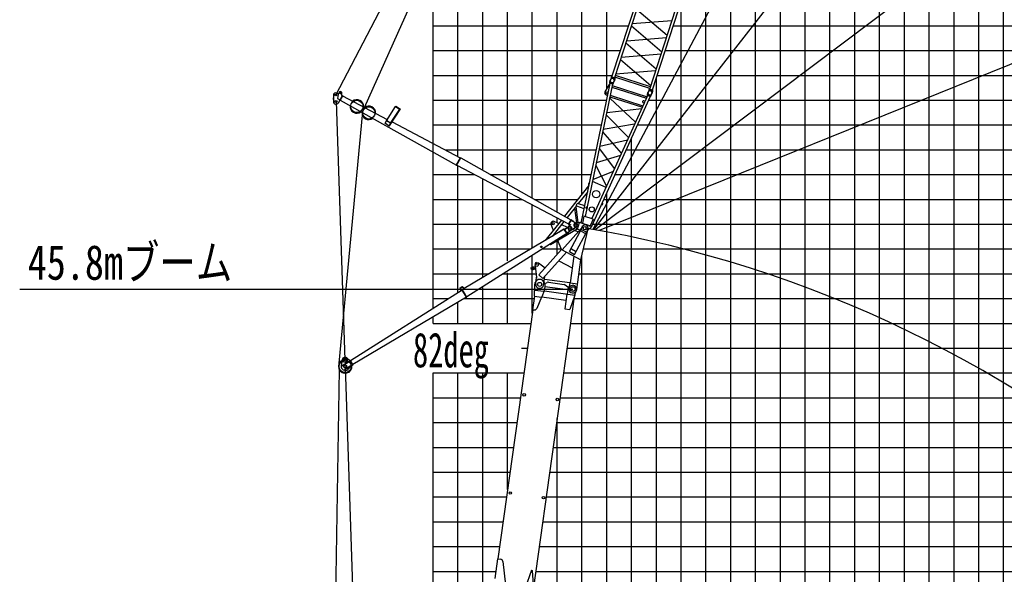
# Model space of a CAD drawing. Extents: x -439399 to 62702, y -349596 to 51651.
# Tile 59 of 63: x -82361 to -42669, y -69346 to -46980. Entities that reach past the tile are written whole.
import ezdxf

# ---------------------------------------------------------------- set-up
doc = ezdxf.new("R2010")
doc.units = 0
doc.layers.get('0').update_dxf_attribs({"linetype": 'CONTINUOUS'})

msp = doc.modelspace()

# ---------------------------------------------------------------- linework, layer by layer
at = {"color": 14, "linetype": 'Continuous'}
for p, q in [((-65695.598487, -58609.021584), (-65695.598487, 32773.696327)), ((-45695.598487, -107226.303673), (-45695.598487, -15469.938132)), ((-55695.598487, -107226.303673), (-55695.598487, -46246.888091)), ((-65695.598487, -47226.303673), (-57816.349183, -47226.303673)), ((-56013.829513, -47226.303673), (49304.401513, -47226.303673)), ((-65695.598487, -57226.303673), (-63441.141525, -57226.303673)), ((-62869.183403, -57226.303673), (-61542.49327, -57226.303673)), ((-59814.938337, -57226.303673), (49304.401513, -57226.303673)), ((-65695.598487, -59226.303673), (-65695.598487, -58966.228236)), ((-65695.598487, -88219.619433), (-65695.598487, -61226.303673)), ((-65695.598487, -67226.303673), (-62878.493495, -67226.303673)), ((-61280.94754, -67226.303673), (49304.401513, -67226.303673))]:
    msp.add_line(p, q, dxfattribs=at)
at = {"color": 252, "linetype": 'Continuous'}
for p, q in [((-64695.598487, -52495.213461), (-64695.598487, 32773.696327)), ((-63695.598487, -53055.497921), (-63695.598487, 32773.696327)), ((-62695.598487, -53615.78238), (-62695.598487, 32773.696327)), ((-61695.598487, -54176.06684), (-61695.598487, 32773.696327)), ((-60695.598487, -53226.303673), (-60695.598487, 32773.696327)), ((-59695.598487, -54024.263116), (-59695.598487, 32773.696327)), ((-58695.598487, -49754.861159), (-58695.598487, 32773.696327)), ((-42695.598487, -107226.303673), (-42695.598487, -5932.515868)), ((-43695.598487, -107226.303673), (-43695.598487, -9268.129156)), ((-44695.598487, -107226.303673), (-44695.598487, -12392.245517)), ((-46695.598487, -107226.303673), (-46695.598487, -18554.462742)), ((-47695.598487, -107226.303673), (-47695.598487, -21625.431997)), ((-48695.598487, -107226.303673), (-48695.598487, -24703.124611)), ((-49695.598487, -107226.303673), (-49695.598487, -27780.86063)), ((-50695.598487, -107226.303673), (-50695.598487, -30858.553245)), ((-51695.598487, -107226.303673), (-51695.598487, -33936.245859)), ((-52695.598487, -107226.303673), (-52695.598487, -37013.840627)), ((-53695.598487, -107226.303673), (-53695.598487, -40091.533241)), ((-54695.598487, -107226.303673), (-54695.598487, -43169.225856)), ((-65695.598487, -48226.303673), (-58141.268484, -48226.303673)), ((-56338.748814, -48226.303673), (49304.401513, -48226.303673)), ((-65695.598487, -49226.303673), (-58466.187784, -49226.303673)), ((-56695.598487, -107226.303673), (-56695.598487, -49324.575378)), ((-56663.668114, -49226.303673), (49304.401513, -49226.303673)), ((-65695.598487, -50226.303673), (-58710.908627, -50226.303673)), ((-57007.410191, -50226.303673), (49304.401513, -50226.303673)), ((-65695.598487, -51226.303673), (-58917.527889, -51226.303673)), ((-57459.471593, -51226.303673), (49304.401513, -51226.303673)), ((-57695.598487, -107226.303673), (-57695.598487, -51748.63735)), ((-65214.143854, -52226.303673), (-59124.147151, -52226.303673)), ((-57911.532996, -52226.303673), (49304.401513, -52226.303673)), ((-64695.598487, -57976.051055), (-64695.598487, -52876.331228)), ((-65695.598487, -53226.303673), (-64028.630481, -53226.303673)), ((-63695.598487, -57343.080527), (-63695.598487, -53401.052717)), ((-63390.74307, -53226.303673), (-59330.766414, -53226.303673)), ((-60695.598487, -54736.3513), (-60695.598487, -53226.303673)), ((-58363.594398, -53226.303673), (49304.401513, -53226.303673)), ((-62695.598487, -56710.109998), (-62695.598487, -53925.774205)), ((-58695.598487, -107226.303673), (-58695.598487, -53960.726227)), ((-65695.598487, -54226.303673), (-62122.857567, -54226.303673)), ((-61605.935403, -54226.303673), (-59856.486226, -54226.303673)), ((-58815.6558, -54226.303673), (49304.401513, -54226.303673)), ((-61695.598487, -56192.981427), (-61695.598487, -54450.495694)), ((-60695.598487, -55170.951364), (-60695.598487, -54975.217182)), ((-65695.598487, -55226.303673), (-60946.473653, -55226.303673)), ((-59267.717203, -55226.303673), (49304.401513, -55226.303673)), ((-60695.598487, -56447.230795), (-60695.598487, -55881.105423)), ((-65695.598487, -56226.303673), (-61751.888203, -56226.303673)), ((-61295.094539, -56226.303673), (-60523.599858, -56226.303673)), ((-59632.008913, -56226.303673), (49304.401513, -56226.303673)), ((-61695.598487, -56942.953926), (-61695.598487, -56480.739085)), ((-59695.598487, -107226.303673), (-59695.598487, -56494.478599)), ((-61695.598487, -58809.567858), (-61695.598487, -57067.015817)), ((-62695.598487, -59226.303673), (-62695.598487, -57183.591744)), ((-63695.598487, -59226.303673), (-63695.598487, -57777.803908)), ((-65695.598487, -58226.303673), (-65090.960683, -58226.303673)), ((-64450.379006, -58226.303673), (-61622.711053, -58226.303673)), ((-60016.080101, -58226.303673), (49304.401513, -58226.303673)), ((-64695.598487, -59226.303673), (-64695.598487, -58372.016072)), ((-65695.598487, -59226.303673), (-61754.166883, -59226.303673)), ((-60156.620927, -59226.303673), (49304.401513, -59226.303673)), ((-62129.527621, -60226.303673), (-61894.70771, -60226.303673)), ((-60297.161754, -60226.303673), (49304.401513, -60226.303673)), ((-65695.598487, -61226.303673), (-62035.248536, -61226.303673)), ((-64695.598487, -80290.150549), (-64695.598487, -61226.303673)), ((-63695.598487, -73996.063561), (-63695.598487, -61226.303673)), ((-62695.598487, -65924.937995), (-62695.598487, -61226.303673)), ((-60437.70258, -61226.303673), (49304.401513, -61226.303673)), ((-65695.598487, -62226.303673), (-62175.789363, -62226.303673)), ((-60578.243407, -62226.303673), (49304.401513, -62226.303673)), ((-60695.598487, -105039.455559), (-60695.598487, -63061.328507)), ((-65695.598487, -63226.303673), (-62316.330189, -63226.303673)), ((-60718.784234, -63226.303673), (49304.401513, -63226.303673)), ((-65695.598487, -64226.303673), (-62456.871016, -64226.303673)), ((-60859.32506, -64226.303673), (49304.401513, -64226.303673)), ((-65695.598487, -65226.303673), (-62597.411842, -65226.303673)), ((-60999.865887, -65226.303673), (49304.401513, -65226.303673)), ((-65695.598487, -66226.303673), (-62737.952669, -66226.303673)), ((-61140.406713, -66226.303673), (49304.401513, -66226.303673)), ((-65695.598487, -68226.303673), (-63028.119318, -68226.303673)), ((-61421.488366, -68226.303673), (49304.401513, -68226.303673)), ((-65695.598487, -69226.303673), (-63168.660145, -69226.303673)), ((-61562.029193, -69226.303673), (49304.401513, -69226.303673))]:
    msp.add_line(p, q, dxfattribs=at)
at = {"color": 151, "linetype": 'Continuous'}
for p, q in [((-68462.510649, -50519.00039), (-32453.069706, 30034.465814)), ((-17049.239445, 23937.961668), (-59259.033523, -55447.115151)), ((-3920.646063, 15349.811009), (-59230.930781, -55444.125091)), ((12491.139553, -1462.659263), (-59161.054527, -55456.460311)), ((-69616.227359, -50018.387168), (-47441.129871, -7549.42048)), ((23992.319634, -21949.941184), (-59002.029027, -55481.834639)), ((-69514.453687, -49969.001993), (-69575.613504, -49938.07397)), ((-69526.342002, -49990.920133), (-69549.881865, -50160.171079)), ((-69526.341996, -49990.920822), (-69484.207159, -49913.234373)), ((-69392.257651, -49995.399896), (-69378.723249, -49970.445731)), ((-69727.119911, -50133.080695), (-69730.047076, -50203.019452)), ((-69730.047076, -50203.019452), (-69714.061074, -50203.688518)), ((-69727.119911, -50133.080695), (-69711.133909, -50133.749761)), ((-69706.148254, -50014.627511), (-69716.988239, -50273.627274)), ((-69607.082384, -50278.228766), (-69247.026487, -60702.356454)), ((-69549.881772, -50160.171567), (-69447.913992, -50215.475881)), ((-69510.756264, -50331.341834), (-69352.561451, -50039.668854)), ((-69454.588549, -50227.782149), (-69440.524027, -50235.41033)), ((-69440.524027, -50235.41033), (-69338.49693, -50047.297035)), ((-69435.755907, -50226.62052), (-64757.517284, -52843.590621)), ((-69357.328774, -50048.458643), (-69380.183621, -50036.062849)), ((-69352.561451, -50039.668854), (-69338.49693, -50047.297035)), ((-69343.263581, -50056.087035), (-67542.18855, -51002.710834)), ((-67579.469776, -51060.30258), (-67205.921016, -50483.228436)), ((-67453.83479, -51265.515652), (-67023.055608, -50600.029499)), ((-67406.637394, -51159.67259), (-67038.135274, -50590.394714)), ((-67210.977747, -50479.998762), (-67202.283435, -50466.567417)), ((-67210.894467, -50480.053767), (-67017.915303, -50603.313107)), ((-67202.281996, -50466.569779), (-67009.302833, -50589.829119)), ((-67017.998877, -50603.259173), (-67009.304565, -50589.827828)), ((-69476.94072, -60831.081191), (-68546.09135, -50824.050341)), ((-67623.569944, -51157.41695), (-67577.869849, -51058.372241)), ((-67621.387969, -51163.42886), (-67576.10213, -51065.281958)), ((-67468.357855, -51268.62164), (-67619.73825, -51170.630837)), ((-67417.360444, -51159.877002), (-67567.389814, -51062.760738)), ((-67414.281179, -51154.724653), (-67564.94999, -51057.194469)), ((-67460.459243, -51265.571951), (-67415.174938, -51167.428374)), ((-67456.89488, -51268.587847), (-67410.453727, -51167.937061)), ((-67415.708918, -51166.900729), (-67412.992567, -51162.704394)), ((-67349.332677, -51104.073606), (-64598.279526, -52549.994702)), ((-64762.2058, -52852.430017), (-64593.427898, -52541.244381)), ((-64748.141279, -52860.058198), (-64579.363377, -52548.872562)), ((-64593.427898, -52541.244381), (-64579.363377, -52548.872562)), ((-64584.048621, -52557.713118), (-60138.755009, -55048.342048)), ((-64762.2058, -52852.430017), (-64748.141279, -52860.058198)), ((-64743.286105, -52851.308511), (-60231.245725, -55218.873055)), ((-60235.144994, -55225.860424), (-60135.025131, -55041.263608)), ((-60221.080446, -55233.488619), (-60120.960583, -55048.891803)), ((-60135.025131, -55041.263608), (-60120.960583, -55048.891803)), ((-60130.495645, -55066.472417), (-60124.570053, -55056.037719)), ((-60130.495645, -55066.472417), (-59907.356842, -55193.187099)), ((-60124.570053, -55056.037719), (-60037.612923, -55105.418395)), ((-60043.538515, -55115.853093), (-60037.612923, -55105.418395)), ((-60247.334452, -55365.79373), (-60195.454576, -55270.139785)), ((-60235.144994, -55225.860424), (-60203.500063, -55243.0237)), ((-60128.409781, -55272.374487), (-60216.312906, -55224.698428)), ((-59905.029939, -55330.944429), (-60135.180413, -55472.126509)), ((-60075.510343, -55435.523094), (-60067.14414, -55449.161373)), ((-59981.903506, -55396.871789), (-60067.144109, -55449.161256)), ((-59990.269801, -55383.233526), (-59981.903542, -55396.871896)), ((-69482.88923, -61089.038328), (-70137.264789, -100682.775869)), ((-69238.065549, -60962.200204), (-67834.275674, -102705.587779))]:
    msp.add_line(p, q, dxfattribs=at)
at = {"color": 132, "linetype": 'Continuous'}
for p, q in [((-58483.976929, -49281.053099), (-56717.041435, -43842.978192)), ((-58375.270665, -49316.373863), (-56608.335171, -43878.298956)), ((-56962.287759, -49775.47928), (-55195.352265, -44337.404373)), ((-56853.582192, -49810.799817), (-55086.646698, -44372.72491)), ((-57481.070094, -46564.304327), (-56257.910725, -47607.627074)), ((-56068.087257, -47023.409329), (-57670.893516, -47148.521265)), ((-56478.92235, -48287.831665), (-57700.484341, -47239.592642)), ((-57919.886207, -47914.843366), (-56698.324344, -48963.08228)), ((-57891.905112, -47828.725869), (-56287.501432, -47698.697665)), ((-56506.903283, -48373.948295), (-58111.306872, -48503.976491)), ((-58139.287872, -48590.093149), (-56917.71744, -49638.305584)), ((-56726.305009, -49049.197822), (-58330.699966, -49179.199559)), ((-58505.440663, -49311.884107), (-58548.324799, -49393.076009)), ((-58509.699079, -49310.542249), (-58499.812251, -49280.113681)), ((-58509.699079, -49310.542249), (-58371.794732, -49355.350033)), ((-58499.812251, -49280.113681), (-58361.907903, -49324.921465)), ((-58483.976929, -49281.053099), (-58375.270665, -49316.373863)), ((-58476.509278, -49287.685267), (-58475.27125, -49283.875004)), ((-58375.993929, -49353.938662), (-58389.023207, -49444.830509)), ((-58385.207393, -49317.351011), (-58383.969365, -49313.540749)), ((-58371.794732, -49355.350033), (-58361.907903, -49324.921465)), ((-56954.2676, -49750.79574), (-58367.250507, -49291.690322)), ((-56935.570437, -49693.251716), (-58348.553343, -49234.146299)), ((-56983.752238, -49806.309069), (-57026.636153, -49887.500553)), ((-56988.009213, -49804.968656), (-56978.122384, -49774.540088)), ((-56988.009213, -49804.968656), (-56850.106027, -49849.776063)), ((-56978.122384, -49774.540088), (-56840.219198, -49819.347495)), ((-56962.287759, -49775.47928), (-56853.582192, -49810.799817)), ((-56954.820108, -49782.111447), (-56953.58208, -49778.301185)), ((-56854.325833, -49848.362111), (-56867.355111, -49939.253959)), ((-56863.518456, -49811.777116), (-56862.280428, -49807.966854)), ((-56850.106027, -49849.776063), (-56840.219198, -49819.347495))]:
    msp.add_line(p, q, dxfattribs=at)
at = {"color": 198, "linetype": 'Continuous'}
for p, q in [((-58571.023812, -49549.286376), (-59735.32474, -55184.293081)), ((-58461.650987, -49584.820457), (-59562.840696, -54914.380236)), ((-58599.715688, -49589.301376), (-58770.212908, -49883.697067)), ((-58599.715241, -49589.30071), (-58580.127764, -49593.34786)), ((-58574.586838, -49510.274693), (-58584.475386, -49540.708494)), ((-58446.571063, -49585.516351), (-58584.475386, -49540.708494)), ((-58436.682516, -49555.08255), (-58574.586838, -49510.274693)), ((-58461.651548, -49584.82225), (-58571.025343, -49549.284528)), ((-58570.35745, -49511.647093), (-58557.327668, -49420.752051)), ((-58436.682516, -49555.08255), (-58446.571063, -49585.516351)), ((-58440.914042, -49553.709033), (-58398.028567, -49472.514699)), ((-58713.855015, -50009.538558), (-58668.075189, -50018.997551)), ((-58484.734537, -49696.552178), (-57097.175688, -50147.397643)), ((-58472.41967, -49636.944174), (-57072.1019, -50091.935266)), ((-57052.896779, -50004.702055), (-57062.785326, -50035.135856)), ((-56914.992456, -50049.509912), (-57052.896779, -50004.702055)), ((-57048.665937, -50006.073003), (-57035.636709, -49915.181827)), ((-56919.221802, -50048.134926), (-56876.338151, -49966.944047)), ((-56940.807347, -50078.972264), (-59311.043959, -55322.14631)), ((-57187.457424, -50347.105931), (-59291.938081, -55002.404184)), ((-58580.348478, -50159.273378), (-58549.130606, -50089.775339)), ((-57531.515643, -51108.193808), (-58577.123626, -50143.68774)), ((-58564.927007, -50084.64068), (-57260.417244, -50508.501845)), ((-58552.605128, -50025.030847), (-57235.342249, -50453.035753)), ((-57253.969949, -50278.652343), (-57253.849946, -50294.460479)), ((-57244.581595, -50265.934256), (-57253.968154, -50278.649624)), ((-57253.852038, -50294.461301), (-57250.79592, -50301.238151)), ((-57250.798567, -50301.23652), (-57243.605632, -50311.459613)), ((-57244.581613, -50265.925978), (-57238.133036, -50262.243851)), ((-57243.603907, -50311.463361), (-57235.637503, -50319.309726)), ((-57238.124216, -50262.242554), (-57226.296025, -50258.199803)), ((-57235.638973, -50319.306347), (-57227.362653, -50326.202263)), ((-57227.366478, -50326.201615), (-57218.627548, -50331.669996)), ((-57215.241123, -50256.534976), (-57226.29685, -50258.200099)), ((-57218.625153, -50331.670244), (-57187.153136, -50346.440494)), ((-57204.493651, -50255.819564), (-57215.24046, -50256.53363)), ((-57204.49437, -50255.825268), (-57194.211411, -50256.537788)), ((-57154.314564, -50264.186488), (-57194.206024, -50256.533674)), ((-57154.311917, -50264.188153), (-57150.527196, -50265.417884)), ((-57050.17984, -50043.435715), (-57150.528895, -50265.416742)), ((-56924.881003, -50079.943713), (-57062.785326, -50035.135856)), ((-56940.803183, -50078.976129), (-57050.176978, -50043.438407)), ((-56914.992456, -50049.509912), (-56924.881003, -50079.943713)), ((-58698.093647, -50729.153128), (-57285.25312, -50563.44437)), ((-57569.934874, -51193.182939), (-58837.599366, -51404.331443)), ((-58716.966768, -50820.490285), (-57815.512993, -51736.429684)), ((-58099.40819, -52364.426068), (-58856.903167, -51497.75594)), ((-58977.052275, -52079.254497), (-57854.810694, -51823.348542)), ((-58996.995456, -52175.782149), (-58383.12148, -52992.024796)), ((-58140.006961, -52454.235536), (-59116.417362, -52753.763478)), ((-59255.632107, -53427.525805), (-58425.790727, -53086.40542)), ((-59137.374639, -52855.203791), (-58700.671295, -53694.479191)), ((-58721.874052, -53741.375017), (-59270.604639, -53499.993585)), ((-59425.581235, -53685.179252), (-60393.275251, -54900.395776)), ((-59476.776048, -53932.95596), (-59844.514638, -54394.756906)), ((-58879.560457, -54367.664475), (-58857.282359, -54387.480135)), ((-59920.545124, -54490.23492), (-60289.793726, -54953.932116)), ((-59989.064685, -54576.282793), (-59916.660053, -55178.875755)), ((-59936.118602, -54509.793178), (-59856.535324, -55172.130959)), ((-59920.542253, -54490.234487), (-59612.592503, -54590.293485)), ((-59844.512462, -54394.755396), (-59589.322419, -54477.671716)), ((-58918.39822, -54453.573354), (-58913.363415, -54458.051653)), ((-58856.873572, -54394.541971), (-58913.363415, -54458.051653)), ((-58857.286142, -54387.475964), (-58856.873029, -54394.537865)), ((-60522.854333, -55063.119363), (-61139.151057, -55837.056114)), ((-60421.250872, -55119.014149), (-60899.009761, -55718.977038)), ((-59794.235747, -55165.151905), (-59955.780267, -55183.260323)), ((-59877.668928, -55421.93521), (-59794.233933, -55165.148851)), ((-59299.683503, -55325.838121), (-59794.233933, -55165.148851)), ((-59725.100424, -55134.791308), (-59755.416864, -55177.761052)), ((-59619.559132, -54906.462901), (-59678.611443, -55192.265446)), ((-59616.46999, -54896.957211), (-59619.559407, -54906.465452)), ((-59238.305538, -55019.830362), (-59616.46999, -54896.957211)), ((-59241.392645, -55029.339727), (-59361.608962, -55295.268904)), ((-59238.305538, -55019.830362), (-59241.394954, -55029.338603)), ((-60965.472351, -56039.469964), (-59892.542433, -55409.864523)), ((-59877.668949, -55421.933121), (-59997.274434, -55324.880359)), ((-59877.668928, -55421.93521), (-59773.683049, -55455.72229)), ((-59647.350905, -55212.877119), (-59678.614477, -55192.268342)), ((-59299.687689, -55325.841426), (-59448.065654, -55455.551892)), ((-59399.012434, -55293.560859), (-59361.606139, -55295.264289)), ((-61146.971879, -55830.828283), (-61153.19971, -55838.649105)), ((-61153.19971, -55838.649105), (-61128.150542, -55858.59611)), ((-61146.971879, -55830.828283), (-61118.922915, -55853.164068)), ((-60969.034357, -56053.159017), (-60984.039567, -56027.588179)), ((-60960.409436, -56048.097832), (-60975.189062, -56022.911418)), ((-60969.034357, -56053.159017), (-60960.409436, -56048.097832))]:
    msp.add_line(p, q, dxfattribs=at)
at = {"color": 196, "linetype": 'Continuous'}
for p, q in [((-60638.826709, -55195.785122), (-60815.719096, -55118.40684)), ((-60851.538515, -55453.852605), (-60941.237814, -55242.568213)), ((-60264.74997, -55359.418028), (-60523.483037, -55246.240064)), ((-59716.88926, -55392.39974), (-60497.739406, -56260.224703)), ((-59668.870013, -55331.909585), (-60208.762208, -56347.299069)), ((-59464.026178, -55440.826991), (-60003.918374, -56456.216474)), ((-59863.018942, -55535.147787), (-60000.623606, -55474.955189)), ((-59862.930883, -55535.186595), (-59867.026499, -55544.30942)), ((-59866.646941, -55525.94706), (-59844.60012, -55529.045538)), ((-59857.373698, -55548.532028), (-59849.442744, -55542.441054)), ((-59852.316483, -55527.960987), (-59844.882722, -55534.649725)), ((-59844.599858, -55529.045613), (-59842.40794, -55531.899672)), ((-59736.081212, -56665.205512), (-59439.955761, -55416.362098)), ((-59727.989092, -55508.707373), (-59575.498486, -55589.788071)), ((-59681.231064, -55325.337098), (-59716.889011, -55392.39994)), ((-59707.759571, -55439.131591), (-59531.170058, -55533.025906)), ((-60770.782413, -55644.071526), (-60794.47762, -55588.258074)), ((-60515.012681, -56246.530548), (-60667.594664, -55887.127613)), ((-60517.757153, -56249.580644), (-61437.440402, -57271.702604)), ((-60315.759472, -56356.985091), (-61272.410731, -57420.192735)), ((-60522.451711, -56258.410293), (-60517.756995, -56249.580818)), ((-60517.756995, -56249.580818), (-59736.081103, -56665.205286)), ((-60201.851028, -56334.301028), (-59997.007193, -56443.218434)), ((-60113.155388, -56225.04031), (-59956.815251, -56308.16784)), ((-60623.016594, -56698.466344), (-60088.670998, -56982.582952)), ((-60022.652062, -56512.83304), (-60173.406623, -57585.507543)), ((-59904.480572, -57863.429813), (-59736.081132, -56665.20547)), ((-59740.775818, -56674.034761), (-59736.081103, -56665.205286)), ((-61586.09881, -56948.488437), (-61685.334958, -56960.824858)), ((-61575.119395, -57036.808609), (-61674.355544, -57049.14503)), ((-61585.518531, -56819.314785), (-61596.652345, -56898.535988)), ((-61596.652345, -56898.535988), (-61487.722859, -56913.845028)), ((-61577.229239, -56946.881979), (-61586.160492, -56947.992256)), ((-61582.801259, -56902.059753), (-61576.84709, -56901.319568)), ((-61582.801259, -56902.059753), (-61523.4647, -57379.372545)), ((-61566.12646, -57036.194512), (-61575.057713, -57037.30479)), ((-61529.046474, -56776.760037), (-61449.82503, -56787.893885)), ((-61449.82503, -56787.893885), (-61465.134036, -56896.823129)), ((-61182.942444, -57006.077018), (-61451.650462, -56800.881483)), ((-61558.218789, -57631.012077), (-61520.730703, -57364.270467)), ((-61523.718924, -57385.532212), (-61533.642783, -57396.561437)), ((-61533.642783, -57396.561437), (-61526.209022, -57403.250175)), ((-61272.410731, -57420.192735), (-61437.440402, -57271.702604)), ((-61241.333013, -57675.547466), (-61193.04943, -57331.991904)), ((-61207.931471, -57437.883133), (-60187.955529, -57581.231395)), ((-61234.374358, -57626.034063), (-61219.520337, -57628.12166)), ((-61219.520708, -57628.121428), (-61099.991239, -57578.242052)), ((-61047.562462, -57571.502557), (-60416.572411, -57660.182421)), ((-60266.882781, -57762.00586), (-60368.032993, -57681.112146)), ((-60266.882381, -57762.006185), (-60252.02836, -57764.093782)), ((-60253.420091, -57773.996462), (-60215.790147, -57779.285006)), ((-60214.398416, -57769.382325), (-60252.02836, -57764.093782)), ((-60188.27234, -57583.418303), (-60221.366348, -57818.894424)), ((-60173.406623, -57585.507543), (-59871.386563, -57627.953692))]:
    msp.add_line(p, q, dxfattribs=at)
at = {"color": 190, "linetype": 'Continuous'}
for p, q in [((-60412.370498, -55433.339298), (-64514.882848, -57861.934405)), ((-60423.333753, -55430.532633), (-60595.438259, -55532.414633)), ((-60595.438259, -55532.414633), (-60591.362974, -55539.298821)), ((-60423.333753, -55430.532633), (-60419.258468, -55437.416822)), ((-60417.60332, -55424.817246), (-60403.964864, -55416.451092)), ((-60304.659178, -55608.938111), (-60417.60332, -55424.817246)), ((-60291.020723, -55600.571956), (-60403.964864, -55416.451092)), ((-60397.956462, -55425.675273), (-60311.442067, -55375.522911)), ((-60397.956462, -55425.675273), (-60391.938301, -55436.056789)), ((-60391.938069, -55436.057174), (-60217.13385, -55334.723093)), ((-60311.442067, -55375.522911), (-60305.423906, -55385.904428)), ((-60303.047375, -55580.966104), (-60133.498133, -55471.065404)), ((-60296.520408, -55591.035578), (-60212.606843, -55536.643359)), ((-60212.606843, -55536.643359), (-60219.13381, -55526.573885)), ((-60309.884377, -55600.411334), (-64333.965755, -58156.862543)), ((-60481.165132, -55718.702226), (-60485.455146, -55711.949363)), ((-60312.350652, -55611.456387), (-60481.165132, -55718.702226)), ((-60312.350652, -55611.456387), (-60316.640666, -55604.703524)), ((-60304.659178, -55608.938111), (-60291.020723, -55600.571956)), ((-60296.520408, -55591.035578), (-60303.047375, -55580.966104)), ((-69029.98476, -60719.589826), (-64528.724046, -57870.424452)), ((-64621.774299, -57839.501677), (-64583.781541, -57905.263738)), ((-64519.539528, -57758.494592), (-64614.82722, -57813.545211)), ((-64613.981598, -57834.999031), (-64576.170204, -57900.447168)), ((-64515.037427, -57766.287326), (-64610.325119, -57821.337945)), ((-64342.483478, -58173.820987), (-64533.858963, -57861.841815)), ((-64533.858708, -57861.842231), (-64520.220252, -57853.476076)), ((-64328.845023, -58165.454833), (-64520.220507, -57853.47566)), ((-64501.379634, -57769.945426), (-64465.219935, -57832.534628)), ((-64493.583063, -57765.441671), (-64457.471238, -57827.948006)), ((-64347.806365, -58165.353763), (-68927.497919, -60886.662192)), ((-64342.483478, -58173.820987), (-64328.845023, -58165.454833)), ((-69355.634293, -60684.924284), (-69396.040837, -60936.848959)), ((-69048.847429, -60719.428757), (-69178.550221, -60616.266362)), ((-69048.847847, -60719.430469), (-69035.206062, -60711.062271)), ((-68935.905062, -60903.549122), (-69048.847847, -60719.430469)), ((-68922.269936, -60895.18501), (-69035.212849, -60711.066148)), ((-69346.376664, -60934.789769), (-69354.742946, -60921.151105)), ((-69354.742691, -60921.151522), (-69042.573231, -60729.65931)), ((-69346.376408, -60934.790185), (-69034.206948, -60743.297974)), ((-69262.715308, -61071.174011), (-69254.349281, -61084.812258)), ((-69262.715069, -61071.174401), (-68950.545609, -60879.682189)), ((-69254.348803, -61084.813038), (-68942.179343, -60893.320827)), ((-68935.905447, -60903.549479), (-69130.375684, -61080.53428)), ((-68935.904822, -60903.549512), (-68922.269697, -60895.1854))]:
    msp.add_line(p, q, dxfattribs=at)
at = {"color": 7, "linetype": 'Continuous'}
msp.add_line((-82360.782942, -57841.162118), (-60062.92862, -57841.162118), dxfattribs=at)
at = {"color": 41, "linetype": 'Continuous'}
for p, q in [((-61608.988364, -58128.874623), (-61599.741039, -57649.471605)), ((-61580.162624, -57885.397078), (-61244.804094, -57932.528643)), ((-61215.110585, -57919.722628), (-61316.40705, -58158.830476)), ((-61188.884151, -57733.392753), (-61215.060652, -57919.648248)), ((-61207.886285, -57920.656539), (-59982.184664, -58092.917658)), ((-61195.176468, -57639.458462), (-61188.797449, -57733.480594)), ((-61188.884151, -57733.392753), (-60267.945984, -57862.822164)), ((-60254.028675, -57763.795359), (-60294.122485, -58049.077659)), ((-60254.042266, -57763.892065), (-60204.528621, -57770.850753)), ((-60181.256315, -57748.97439), (-60181.935872, -57753.809683)), ((-59979.610469, -58074.153369), (-59920.055217, -57886.703093)), ((-61609.004368, -58128.771109), (-61686.25685, -58678.451111)), ((-60007.057759, -58162.101944), (-61653.400397, -69876.439179)), ((-61609.004368, -58128.771109), (-61332.243547, -58167.667304)), ((-61321.299564, -58170.61297), (-61518.455788, -58627.817685)), ((-61316.188312, -58158.287035), (-60342.835325, -58295.082868)), ((-60307.987688, -58047.129032), (-60391.002806, -58637.81232)), ((-59982.238591, -58092.926406), (-60188.339878, -58666.389715)), ((-59979.534395, -58074.060015), (-59982.184664, -58092.917658)), ((-61677.347822, -58679.703193), (-63087.829583, -68715.802988)), ((-61686.25685, -58678.451111), (-61624.141223, -58687.180892)), ((-60391.002806, -58637.81232), (-60188.264522, -58666.305326)), ((-63097.431758, -68719.482905), (-63209.449786, -69516.532639)), ((-63097.431758, -68719.482905), (-62967.694555, -68737.716279)), ((-62882.213521, -68825.902551), (-62781.486025, -69767.801449)), ((-61727.60039, -69183.481025), (-61985.496164, -69904.678696)), ((-61727.70464, -69183.672489), (-61697.997807, -69187.847512)), ((-61698.010748, -69187.604899), (-61649.922908, -69951.620371))]:
    msp.add_line(p, q, dxfattribs=at)
at = {"color": 151, "linetype": 'Continuous'}
for centre, radius in [((-69616.225234, -50018.390032), 34.999978), ((-69431.459311, -49941.829187), 28.499995), ((-69607.082384, -50278.228766), 44.999977), ((-60177.009092, -55403.935608), 39.999993), ((-59946.861511, -55262.752856), 39.999993), ((-62025.999665, -62109.056809), 50), ((-60689.134431, -62296.939622), 50), ((-62582.679597, -66070.127122), 50), ((-61245.826814, -66258.009934), 50)]:
    msp.add_circle(centre, radius, dxfattribs=at)
at = {"color": 198, "linetype": 'Continuous'}
for centre, radius in [((-58696.655951, -49926.294766), 39.999978), ((-59121.463081, -54016.844886), 149.999973), ((-59509.445883, -54563.719795), 29.999979), ((-59300.212395, -54631.703979), 103.399975), ((-59946.870804, -55262.761387), 39.999978), ((-59566.448362, -55386.368173), 72.499972), ((-61335.857313, -56139.750689), 30.249964)]:
    msp.add_circle(centre, radius, dxfattribs=at)
at = {"color": 255, "linetype": 'Continuous'}
for centre in [(-68770.595888, -50477.034423), (-68287.123602, -50739.245102)]:
    msp.add_circle(centre, 249.999955, dxfattribs=at)
at = {"color": 196, "linetype": 'Continuous'}
for centre, radius in [((-60853.792112, -55205.443857), 45.249985), ((-59566.448362, -55386.368173), 70), ((-61679.845335, -57004.984872), 64), ((-61679.845335, -57004.984872), 20), ((-61536.005247, -56826.273446), 25), ((-61399.775999, -57653.279733), 80), ((-60062.92346, -57841.162118), 90)]:
    msp.add_circle(centre, radius, dxfattribs=at)
at = {"color": 190, "linetype": 'Continuous'}
for centre, radius in [((-60177.022581, -55403.940927), 40.25), ((-69247.026487, -60702.356454), 99.999985), ((-69247.026487, -60702.356454), 44.999985), ((-69238.065549, -60962.200204), 59.999985)]:
    msp.add_circle(centre, radius, dxfattribs=at)
at = {"color": 41, "linetype": 'Continuous'}
msp.add_circle((-60062.92862, -57841.162278), 95.000198, dxfattribs=at)
at = {"color": 200, "linetype": 'Continuous'}
msp.add_circle((-69238.057737, -60962.196298), 250, dxfattribs=at)
at = {"color": 151, "linetype": 'Continuous'}
for centre, radius, start, end in [((-67595.598487, -103032.175282), 75106.803742, 16.803187, 77.223035), ((-67595.598487, -107162.507346), 75106.803742, 16.803187, 77.223035), ((-69616.225234, -50018.390032), 89.999969, 63.174655, 177.603383), ((-69431.465204, -49941.840052), 59.999989, 331.525893, 151.525993), ((-69365.886674, -50009.702736), 29.999995, 151.525993, 241.525976), ((-69607.082384, -50278.228766), 109.99998, 177.603383, 331.525974), ((-68770.595888, -50477.034423), 272.499951, 355.208433, 129.339773), ((-68770.595888, -50477.034423), 272.499951, 173.712033, 307.84339), ((-68287.123602, -50739.245102), 272.499951, 175.364119, 306.19127), ((-68287.123602, -50739.245102), 272.499951, 356.856322, 127.691894), ((-67614.034265, -51161.815183), 10.499997, 155.231016, 237.08444), ((-67615.936537, -51165.945203), 5.999999, 155.231016, 237.08444), ((-67570.655416, -51066.005619), 10.499997, 57.084421, 177.094288), ((-67570.652445, -51067.794473), 5.999999, 57.084421, 155.231016), ((-67420.622959, -51164.913768), 5.999999, 335.230987, 57.084404), ((-67419.987724, -51163.537715), 10.499997, 335.230987, 57.084404), ((-67465.908739, -51263.059416), 5.999999, 237.08444, 335.230987), ((-67462.651136, -51259.806133), 10.499997, 237.08444, 327.084412), ((-60177.011925, -55403.934592), 79.999986, 151.525939, 301.526363), ((-60213.035362, -55260.604486), 19.999996, 331.525903, 61.525885), ((-59946.861511, -55262.752856), 79.999986, 300.093509, 60.408848), ((-67595.598487, -103032.175369), 48317.597159, 47.946676, 80.434533)]:
    msp.add_arc(centre, radius, start, end, dxfattribs=at)
at = {"color": 220, "linetype": 'Continuous'}
msp.add_arc((-59566.448362, -59516.700237), 27001.109422, 21.363499, 71.469511, dxfattribs=at)
at = {"color": 132, "linetype": 'Continuous'}
for centre in [(-58473.191924, -49432.812427), (-56951.50554, -49927.237702)]:
    msp.add_arc(centre, 84.999939, 152.157791, 351.84225, dxfattribs=at)
at = {"color": 198, "linetype": 'Continuous'}
for centre, radius, start, end in [((-58473.190795, -49432.816721), 84.999954, 332.157741, 171.842255), ((-58696.655951, -49926.294766), 84.99997, 149.923031, 258.325868), ((-56951.501499, -49927.245154), 84.999954, 332.157741, 171.842255), ((-59308.640061, -53630.07667), 120.899957, 137.083259, 199.568483), ((-59946.870804, -55262.761387), 79.999986, 96.395931, 230.942718)]:
    msp.add_arc(centre, radius, start, end, dxfattribs=at)
at = {"color": 196, "linetype": 'Continuous'}
for centre, radius, start, end in [((-60853.792112, -55205.443857), 95, 68.152393, 203.003331), ((-59566.448362, -55386.368173), 130, 346.277614, 152.000013), ((-61679.845335, -57004.984872), 52, 65.930996, 308.24141), ((-61679.845335, -57004.984872), 40, 97.086331, 277.086295), ((-61536.005247, -56826.273446), 50, 82.000027, 172.000009), ((-61484.939573, -56894.039804), 20, 262.000009, 351.999984), ((-61399.775999, -57653.279733), 160, 172.000009, 351.999973), ((-61061.479856, -57670.529336), 100, 82.000027, 112.650692), ((-60430.489866, -57759.209207), 100, 51.349372, 82.000027), ((-60062.92346, -57841.162118), 160, 172.000009, 351.999973)]:
    msp.add_arc(centre, radius, start, end, dxfattribs=at)
at = {"color": 190, "linetype": 'Continuous'}
for centre, radius, start, end in [((-60177.012083, -55403.934472), 80, 304.360388, 118.691476), ((-64605.323362, -57829.998788), 19, 120.016314, 210.016296), ((-64605.323362, -57829.998544), 10, 120.016314, 210.016296), ((-64510.038206, -57774.948495), 19, 30.016345, 120.016314), ((-64510.038206, -57774.948495), 10, 30.016345, 120.016314), ((-69238.057737, -60962.196298), 272.5, 116.844374, 6.349873), ((-69247.026487, -60702.356454), 109.999985, 51.502126, 170.887781), ((-69238.065549, -60962.200204), 160, 170.887836, 312.304881)]:
    msp.add_arc(centre, radius, start, end, dxfattribs=at)
at = {"color": 41, "linetype": 'Continuous'}
for centre, radius, start, end in [((-61399.787751, -57653.279466), 200.000458, 37.000019, 178.89473), ((-61224.090241, -57520.877122), 20.000031, 216.999936, 256.656287), ((-61399.787751, -57653.279466), 205.000458, 3.881433, 33.429562), ((-60201.731843, -57751.045091), 20.000031, 262.000173, 352.000073), ((-60062.92862, -57841.162278), 150.000336, 342.966792, 142.073344), ((-61330.159822, -58152.892747), 15.000034, 262.000173, 337.040483), ((-61610.219148, -58588.170091), 100.000198, 262.000173, 336.673401), ((-62981.610749, -68836.744309), 100.000198, 6.10414, 81.999918)]:
    msp.add_arc(centre, radius, start, end, dxfattribs=at)
at = {"color": 198, "linetype": 'Continuous'}
for centre, major_axis, ratio, start_param, end_param in [((-57168.991512, -50306.262465), (-18.539585, -40.811454), 0.089232, 0.0102818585, 3.1640955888), ((-59882.531191, -54442.497178), (42.826569, 44.90152), 0.427943, 0.2058821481, 3.3474748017)]:
    msp.add_ellipse(centre, major_axis=major_axis, ratio=ratio, start_param=start_param, end_param=end_param, dxfattribs=at)

# ---------------------------------------------------------------- texts
at = {"color": 7, "linetype": 'Continuous', "char_height": 1400, "attachment_point": 1}
for s, insert in [('\\W0.806400;\\A1;45.8mブーム', (-82036.62717, -56067.044365)), ('\\W0.642857;\\A1;82deg', (-66506.121896, -59598.90125))]:
    msp.add_mtext(s, dxfattribs=dict(at, insert=insert))

doc.saveas('drawing.dxf')
